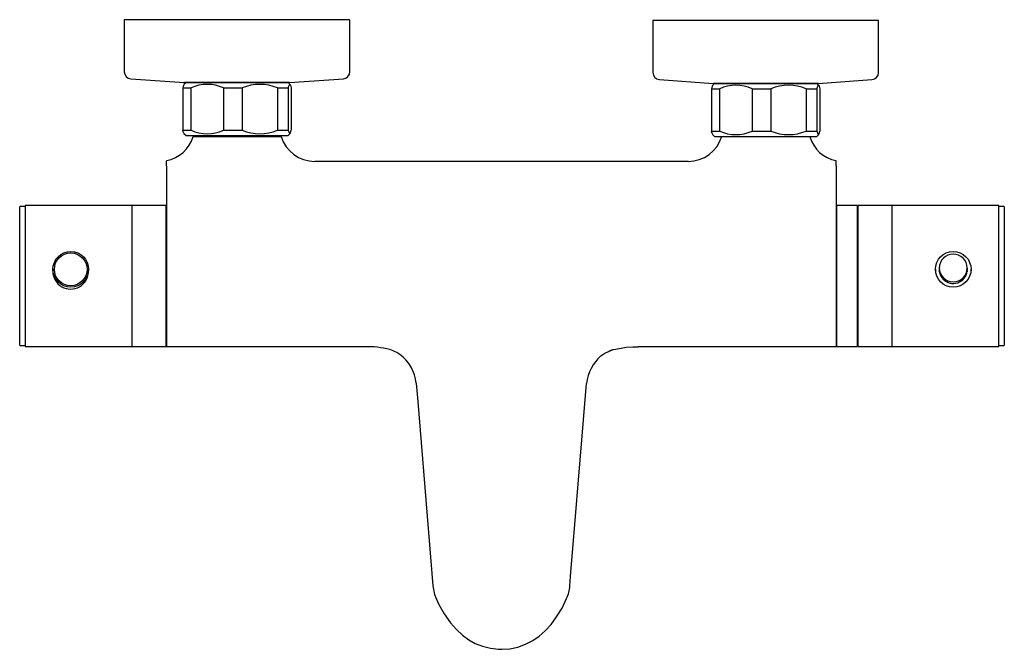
# Model space of a CAD drawing. Header units: millimetres. Extents: x 4232.432 to 4232.711, y 1937.817 to 1937.996.
import ezdxf

# ---------------------------------------------------------------- set-up
doc = ezdxf.new("R2010")
doc.units = ezdxf.units.MM
doc.layers.add('SANINDUSA', color=3, linetype='Continuous')

msp = doc.modelspace()

# ---------------------------------------------------------------- linework, layer by layer
at = {"layer": 'SANINDUSA'}
for p, q in [((4232.46140063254, 1937.995876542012), (4232.46140063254, 1937.981139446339)), ((4232.48844850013, 1937.995876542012), (4232.46140063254, 1937.995876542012)), ((4232.52540063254, 1937.995876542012), (4232.48844850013, 1937.995876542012)), ((4232.52540063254, 1937.981139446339), (4232.52540063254, 1937.995876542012)), ((4232.611400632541, 1937.995626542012), (4232.611400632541, 1937.980889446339)), ((4232.636704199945, 1937.995626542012), (4232.611400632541, 1937.995626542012)), ((4232.67540063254, 1937.995626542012), (4232.636704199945, 1937.995626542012)), ((4232.67540063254, 1937.980889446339), (4232.67540063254, 1937.995626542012)), ((4232.463257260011, 1937.979144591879), (4232.478489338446, 1937.978049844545)), ((4232.478900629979, 1937.978044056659), (4232.478328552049, 1937.977471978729)), ((4232.491093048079, 1937.978049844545), (4232.478489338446, 1937.978049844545)), ((4232.47865063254, 1937.978044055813), (4232.50815063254, 1937.978044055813)), ((4232.508311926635, 1937.978049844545), (4232.491093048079, 1937.978049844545)), ((4232.5084727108, 1937.977471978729), (4232.50790063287, 1937.978044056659)), ((4232.508311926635, 1937.978049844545), (4232.523544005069, 1937.979144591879)), ((4232.613257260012, 1937.978894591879), (4232.628489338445, 1937.977799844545)), ((4232.658311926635, 1937.977799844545), (4232.673544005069, 1937.978894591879)), ((4232.478015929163, 1937.976544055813), (4232.480328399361, 1937.976544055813)), ((4232.478015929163, 1937.976544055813), (4232.478015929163, 1937.964544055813)), ((4232.480328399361, 1937.964544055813), (4232.480328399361, 1937.976544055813)), ((4232.489513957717, 1937.976544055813), (4232.49485435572, 1937.976544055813)), ((4232.489513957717, 1937.976544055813), (4232.489513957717, 1937.964544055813)), ((4232.49485435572, 1937.976544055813), (4232.49485435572, 1937.964544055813)), ((4232.504898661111, 1937.976544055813), (4232.507926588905, 1937.976544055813)), ((4232.504898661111, 1937.976544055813), (4232.504898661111, 1937.964544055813)), ((4232.507926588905, 1937.976544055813), (4232.507926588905, 1937.964544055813)), ((4232.508785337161, 1937.97654405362), (4232.508785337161, 1937.964544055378)), ((4232.628015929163, 1937.976294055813), (4232.63032839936, 1937.976294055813)), ((4232.628015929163, 1937.976294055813), (4232.628015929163, 1937.964294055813)), ((4232.628900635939, 1937.977794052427), (4232.628328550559, 1937.977221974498)), ((4232.640280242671, 1937.977799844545), (4232.628489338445, 1937.977799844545)), ((4232.62865063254, 1937.977794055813), (4232.65815063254, 1937.977794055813)), ((4232.63032839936, 1937.964294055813), (4232.63032839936, 1937.976294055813)), ((4232.639513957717, 1937.976294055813), (4232.64485435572, 1937.976294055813)), ((4232.639513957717, 1937.976294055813), (4232.639513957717, 1937.964294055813)), ((4232.658311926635, 1937.977799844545), (4232.640280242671, 1937.977799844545)), ((4232.64485435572, 1937.976294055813), (4232.64485435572, 1937.964294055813)), ((4232.654898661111, 1937.976294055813), (4232.657926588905, 1937.976294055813)), ((4232.654898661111, 1937.976294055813), (4232.654898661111, 1937.964294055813)), ((4232.658472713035, 1937.977221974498), (4232.657900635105, 1937.977794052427)), ((4232.657926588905, 1937.976294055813), (4232.657926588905, 1937.964294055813)), ((4232.658785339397, 1937.976294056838), (4232.658785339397, 1937.964294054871)), ((4232.478015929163, 1937.964544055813), (4232.480328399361, 1937.964544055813)), ((4232.489513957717, 1937.964544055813), (4232.49485435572, 1937.964544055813)), ((4232.504898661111, 1937.964544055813), (4232.507926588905, 1937.964544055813)), ((4232.628015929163, 1937.964294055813), (4232.63032839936, 1937.964294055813)), ((4232.639513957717, 1937.964294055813), (4232.64485435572, 1937.964294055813)), ((4232.654898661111, 1937.964294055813), (4232.657926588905, 1937.964294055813)), ((4232.478328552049, 1937.963616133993), (4232.47890063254, 1937.963044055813)), ((4232.47890063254, 1937.963044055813), (4232.50790063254, 1937.963044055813)), ((4232.483082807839, 1937.962694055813), (4232.480900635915, 1937.962694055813)), ((4232.503718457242, 1937.962694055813), (4232.483082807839, 1937.962694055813)), ((4232.483400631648, 1937.963044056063), (4232.483400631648, 1937.962694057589)), ((4232.503400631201, 1937.962694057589), (4232.503400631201, 1937.963044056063)), ((4232.505900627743, 1937.962694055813), (4232.503718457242, 1937.962694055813)), ((4232.50790063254, 1937.963044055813), (4232.5084727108, 1937.963616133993)), ((4232.628328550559, 1937.963366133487), (4232.628900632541, 1937.962794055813)), ((4232.628900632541, 1937.962794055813), (4232.65790063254, 1937.962794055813)), ((4232.633082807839, 1937.962694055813), (4232.630900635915, 1937.962694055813)), ((4232.653718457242, 1937.962694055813), (4232.633082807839, 1937.962694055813)), ((4232.633400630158, 1937.962794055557), (4232.633400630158, 1937.962694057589)), ((4232.653400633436, 1937.962694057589), (4232.653400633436, 1937.962794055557)), ((4232.655900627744, 1937.962694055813), (4232.653718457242, 1937.962694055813)), ((4232.65790063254, 1937.962794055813), (4232.658472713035, 1937.963366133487)), ((4232.473400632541, 1937.954462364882), (4232.473400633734, 1937.955860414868)), ((4232.66340063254, 1937.954462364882), (4232.66340063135, 1937.955888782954)), ((4232.473400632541, 1937.954462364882), (4232.473400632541, 1937.94056207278)), ((4232.621388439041, 1937.955680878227), (4232.515412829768, 1937.955680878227)), ((4232.66340063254, 1937.954462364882), (4232.66340063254, 1937.94056207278)), ((4232.431710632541, 1937.904047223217), (4232.431710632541, 1937.942805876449)), ((4232.433300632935, 1937.942905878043), (4232.43181063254, 1937.942905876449)), ((4232.463500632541, 1937.943180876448), (4232.433300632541, 1937.943180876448)), ((4232.433300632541, 1937.943180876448), (4232.433300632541, 1937.924605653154)), ((4232.463500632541, 1937.943180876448), (4232.463500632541, 1937.924605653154)), ((4232.47330063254, 1937.943180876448), (4232.46360063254, 1937.943180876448)), ((4232.46360063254, 1937.903180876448), (4232.46360063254, 1937.943180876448)), ((4232.47330063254, 1937.903180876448), (4232.47330063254, 1937.943180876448)), ((4232.66930063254, 1937.943180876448), (4232.66350063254, 1937.943180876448)), ((4232.66350063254, 1937.943180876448), (4232.66350063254, 1937.905287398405)), ((4232.66930063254, 1937.943180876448), (4232.66930063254, 1937.905287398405)), ((4232.67920063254, 1937.943180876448), (4232.66950063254, 1937.943180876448)), ((4232.66950063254, 1937.943180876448), (4232.66950063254, 1937.905287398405)), ((4232.67920063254, 1937.943180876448), (4232.67920063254, 1937.905287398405)), ((4232.70950063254, 1937.943180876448), (4232.679300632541, 1937.943180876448)), ((4232.679300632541, 1937.924605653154), (4232.679300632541, 1937.943180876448)), ((4232.70950063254, 1937.924605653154), (4232.70950063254, 1937.943180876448)), ((4232.71099063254, 1937.942905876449), (4232.709500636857, 1937.942905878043)), ((4232.711090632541, 1937.942805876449), (4232.711090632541, 1937.905622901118)), ((4232.463600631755, 1937.941255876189), (4232.463500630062, 1937.941255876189)), ((4232.473400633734, 1937.940180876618), (4232.473300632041, 1937.940180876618)), ((4232.473400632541, 1937.94056207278), (4232.473400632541, 1937.923786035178)), ((4232.66340063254, 1937.94056207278), (4232.66340063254, 1937.923786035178)), ((4232.67930063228, 1937.941255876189), (4232.679200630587, 1937.941255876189)), ((4232.663500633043, 1937.93818087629), (4232.66340063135, 1937.93818087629)), ((4232.67930063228, 1937.932317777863), (4232.679200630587, 1937.932317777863)), ((4232.67930063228, 1937.930617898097), (4232.679200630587, 1937.930617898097)), ((4232.669500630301, 1937.930080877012), (4232.669300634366, 1937.930080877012)), ((4232.67930063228, 1937.930394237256), (4232.679200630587, 1937.930394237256)), ((4232.441125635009, 1937.925097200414), (4232.441125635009, 1937.924605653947)), ((4232.451275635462, 1937.92460443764), (4232.45127563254, 1937.925097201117)), ((4232.69152563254, 1937.925097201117), (4232.69152563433, 1937.92460443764)), ((4232.69265063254, 1937.925477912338), (4232.69265063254, 1937.924669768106)), ((4232.70060063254, 1937.925097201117), (4232.70053683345, 1937.925806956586)), ((4232.70055063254, 1937.924669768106), (4232.70055063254, 1937.925477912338)), ((4232.701675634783, 1937.924605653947), (4232.701675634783, 1937.925097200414)), ((4232.433300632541, 1937.924605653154), (4232.433300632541, 1937.903180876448)), ((4232.463500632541, 1937.924605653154), (4232.463500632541, 1937.903180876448)), ((4232.473400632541, 1937.923786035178), (4232.473400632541, 1937.903180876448)), ((4232.66340063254, 1937.923786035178), (4232.66340063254, 1937.903180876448)), ((4232.679300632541, 1937.903180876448), (4232.679300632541, 1937.924605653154)), ((4232.692658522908, 1937.924420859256), (4232.69265063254, 1937.924669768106)), ((4232.70055063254, 1937.924669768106), (4232.700542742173, 1937.924420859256)), ((4232.70950063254, 1937.903180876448), (4232.70950063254, 1937.924605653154)), ((4232.669300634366, 1937.91628087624), (4232.669500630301, 1937.91628087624)), ((4232.473300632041, 1937.9061808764), (4232.473400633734, 1937.9061808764)), ((4232.66340063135, 1937.908180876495), (4232.663500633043, 1937.908180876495)), ((4232.711090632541, 1937.905622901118), (4232.711090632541, 1937.903555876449)), ((4232.431710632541, 1937.903555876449), (4232.431710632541, 1937.904047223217)), ((4232.43181063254, 1937.903455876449), (4232.433300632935, 1937.903455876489)), ((4232.433300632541, 1937.903180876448), (4232.463500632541, 1937.903180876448)), ((4232.463500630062, 1937.905105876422), (4232.463600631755, 1937.905105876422)), ((4232.46360063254, 1937.903180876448), (4232.47330063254, 1937.903180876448)), ((4232.473400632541, 1937.903180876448), (4232.529607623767, 1937.903180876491)), ((4232.607193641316, 1937.903180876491), (4232.66340063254, 1937.903180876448)), ((4232.66350063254, 1937.905287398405), (4232.66350063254, 1937.903180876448)), ((4232.66350063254, 1937.903180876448), (4232.66930063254, 1937.903180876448)), ((4232.66930063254, 1937.905287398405), (4232.66930063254, 1937.903180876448)), ((4232.66950063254, 1937.905287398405), (4232.66950063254, 1937.903180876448)), ((4232.66950063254, 1937.903180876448), (4232.67920063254, 1937.903180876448)), ((4232.679200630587, 1937.905105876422), (4232.67930063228, 1937.905105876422)), ((4232.67920063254, 1937.905287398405), (4232.67920063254, 1937.903180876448)), ((4232.679300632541, 1937.903180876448), (4232.70950063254, 1937.903180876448)), ((4232.709500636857, 1937.903455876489), (4232.71099063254, 1937.903455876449))]:
    msp.add_line(p, q, dxfattribs=at)
at = {"layer": 'SANINDUSA', "flags": 128}
for points in [[(4232.478355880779, 1937.97744465), (4232.478222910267, 1937.97726935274), (4232.478015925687, 1937.97654405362)], [(4232.507926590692, 1937.97654405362), (4232.50814214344, 1937.977289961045), (4232.508370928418, 1937.977542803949), (4232.508578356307, 1937.97726935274), (4232.508785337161, 1937.97654405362)], [(4232.628355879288, 1937.977194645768), (4232.628222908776, 1937.977019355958), (4232.628015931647, 1937.976294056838)], [(4232.657926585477, 1937.976294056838), (4232.658142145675, 1937.977039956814), (4232.658370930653, 1937.977292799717), (4232.658578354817, 1937.977019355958), (4232.658785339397, 1937.976294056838)], [(4232.478355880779, 1937.963643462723), (4232.478222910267, 1937.963818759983), (4232.478015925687, 1937.964544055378)], [(4232.507926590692, 1937.964544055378), (4232.50814214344, 1937.963798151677), (4232.508370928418, 1937.963545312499), (4232.508578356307, 1937.963818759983), (4232.508785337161, 1937.964544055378)], [(4232.628355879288, 1937.963393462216), (4232.628222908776, 1937.963568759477), (4232.628015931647, 1937.964294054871)], [(4232.657926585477, 1937.964294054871), (4232.658142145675, 1937.963548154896), (4232.658370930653, 1937.963295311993), (4232.658578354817, 1937.963568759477), (4232.658785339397, 1937.964294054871)], [(4232.600028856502, 1937.902344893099), (4232.600091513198, 1937.902360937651), (4232.600822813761, 1937.902462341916), (4232.601285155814, 1937.902559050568), (4232.601870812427, 1937.902680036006), (4232.603809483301, 1937.902988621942), (4232.60571979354, 1937.903153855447), (4232.607194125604, 1937.903162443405)], [(4232.544251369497, 1937.892835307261), (4232.544704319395, 1937.887615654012), (4232.548964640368, 1937.835377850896)], [(4232.587831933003, 1937.835362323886), (4232.588044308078, 1937.837956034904), (4232.591668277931, 1937.882456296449), (4232.592526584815, 1937.892764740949)], [(4232.548964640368, 1937.835377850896), (4232.549430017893, 1937.832932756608), (4232.549911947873, 1937.831724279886)], [(4232.549910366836, 1937.831847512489), (4232.549873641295, 1937.831765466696), (4232.549877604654, 1937.831713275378)], [(4232.549919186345, 1937.831730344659), (4232.550647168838, 1937.830098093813), (4232.552148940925, 1937.82744618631), (4232.553964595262, 1937.824870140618), (4232.555643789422, 1937.822936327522), (4232.55736445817, 1937.821335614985), (4232.559132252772, 1937.820039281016), (4232.5609736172, 1937.819017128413), (4232.563026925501, 1937.818204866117), (4232.565262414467, 1937.817638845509), (4232.567574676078, 1937.817370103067), (4232.568400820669, 1937.817349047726)], [(4232.568400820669, 1937.817349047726), (4232.568525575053, 1937.817349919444), (4232.570811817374, 1937.817520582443), (4232.57307495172, 1937.817993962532), (4232.575269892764, 1937.81876646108), (4232.577345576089, 1937.81983669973), (4232.579144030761, 1937.821097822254), (4232.580839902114, 1937.822613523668), (4232.582476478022, 1937.824421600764), (4232.584056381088, 1937.826538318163), (4232.585603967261, 1937.829055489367), (4232.586903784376, 1937.831718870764)], [(4232.586922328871, 1937.831710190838), (4232.586927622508, 1937.831765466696), (4232.586890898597, 1937.831847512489)]]:
    msp.add_lwpolyline(points, dxfattribs=at)
at = {"layer": 'SANINDUSA'}
for centre, radius in [((4232.446209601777, 1937.925094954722), 0.005066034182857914), ((4232.446191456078, 1937.925090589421), 0.004642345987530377), ((4232.696591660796, 1937.925099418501), 0.005066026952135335)]:
    msp.add_circle(centre, radius, dxfattribs=at)
for centre, radius, start, end in [((4232.46340063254, 1937.981139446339), 0.002000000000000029, 180, 265.8891535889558), ((4232.52340063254, 1937.981139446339), 0.002000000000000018, 274.1108464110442, 0), ((4232.61340063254, 1937.980889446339), 0.002000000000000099, 180, 265.8891535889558), ((4232.673400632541, 1937.980889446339), 0.002000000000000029, 274.1108464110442, 0), ((4232.47865063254, 1937.980294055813), 0.00225000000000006, 265.8891535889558, 270), ((4232.50815063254, 1937.980294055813), 0.002250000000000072, 270, 274.1108464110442), ((4232.484921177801, 1937.966348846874), 0.01118194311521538, 65.74919460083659, 114.2508053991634), ((4232.499876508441, 1937.96427290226), 0.01325907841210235, 67.74243762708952, 112.2575623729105), ((4232.62865063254, 1937.980044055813), 0.002249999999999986, 265.8891535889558, 270), ((4232.634921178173, 1937.966098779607), 0.01118200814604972, 65.74933423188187, 114.2506657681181), ((4232.649876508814, 1937.964022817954), 0.01325916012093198, 67.74257343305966, 112.2574265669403), ((4232.65815063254, 1937.980044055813), 0.002250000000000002, 270, 274.1108464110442), ((4232.484921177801, 1937.974739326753), 0.01118200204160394, 245.7493306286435, 294.2506693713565), ((4232.499876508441, 1937.97681528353), 0.01325914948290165, 247.7425633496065, 292.2574366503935), ((4232.634921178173, 1937.974489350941), 0.01118202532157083, 245.7493738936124, 294.2506261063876), ((4232.649876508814, 1937.976565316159), 0.0132591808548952, 247.7426101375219, 292.257389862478), ((4232.471594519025, 1937.965440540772), 0.009690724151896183, 280.6689419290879, 343.8051049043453), ((4232.515364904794, 1937.965545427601), 0.00985527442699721, 196.5691941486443, 270.287373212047), ((4232.621394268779, 1937.965622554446), 0.009934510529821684, 269.9397364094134, 343.1191285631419), ((4232.665196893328, 1937.965392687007), 0.00965118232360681, 195.984510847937, 259.3495053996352), ((4232.43181063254, 1937.942805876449), 9.999999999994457e-05, 90, 180), ((4232.71099063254, 1937.942805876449), 0.0001000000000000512, 0, 90), ((4232.696594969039, 1937.925473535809), 0.003944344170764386, 89.9178105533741, 179.9364305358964), ((4232.696606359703, 1937.925473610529), 0.003944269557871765, 0.06248525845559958, 90.08327365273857), ((4232.696601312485, 1937.925103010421), 0.00399932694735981, 169.8622143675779, 359.9167637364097), ((4232.696600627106, 1937.925485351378), 0.003950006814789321, 180.1079093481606, 359.8920906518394), ((4232.446166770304, 1937.924527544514), 0.005041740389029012, 179.1123065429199, 0.8511539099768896), ((4232.43181063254, 1937.903555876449), 9.999999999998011e-05, 180, 270), ((4232.529968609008, 1937.873977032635), 0.02918764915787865, 76.57478730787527, 90.70959174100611), ((4232.71099063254, 1937.903555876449), 0.0001000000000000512, 270, 0), ((4232.532767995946, 1937.891600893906), 0.01154953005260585, 6.135490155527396, 53.99800788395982), ((4232.605237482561, 1937.891055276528), 0.01282533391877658, 132.3779553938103, 172.3403592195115), ((4232.578489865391, 1937.835847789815), 0.009354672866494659, 333.8530973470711, 357.0252675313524)]:
    msp.add_arc(centre, radius, start, end, dxfattribs=at)
for points, knots in [([(4232.539561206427, 1937.900951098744), (4232.53938231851, 1937.901070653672), (4232.538811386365, 1937.901452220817), (4232.538154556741, 1937.90175804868), (4232.536745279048, 1937.902367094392)], [0, 0, 0, 0, 0.313326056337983, 1, 1, 1, 1]), ([(4232.596590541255, 1937.90053258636), (4232.596978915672, 1937.900797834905), (4232.597755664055, 1937.901328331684), (4232.598650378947, 1937.901754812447), (4232.599097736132, 1937.901968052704)], [0, 0, 0, 0, 0.5000002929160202, 0.9999999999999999, 0.9999999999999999, 0.9999999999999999, 0.9999999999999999])]:
    msp.add_open_spline(points, degree=3, knots=knots, dxfattribs=at)
msp.add_open_spline([(4232.599097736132, 1937.901968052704), (4232.600028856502, 1937.902344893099)], degree=1, dxfattribs=at)

doc.saveas('drawing.dxf')
